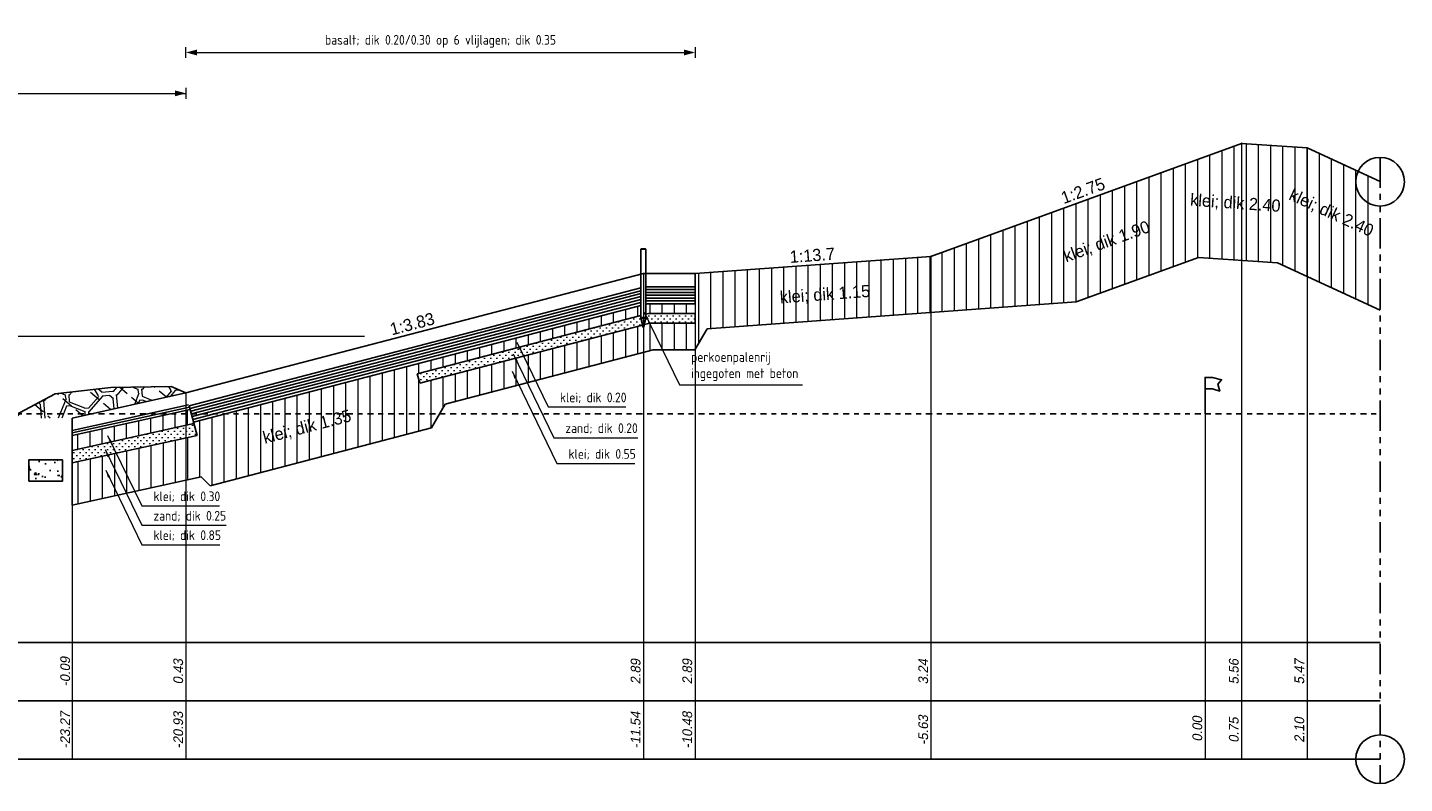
# Model space of a CAD drawing. Header units: metres. Extents: x 132 to 905, y -50 to 63.
# Tile 86 of 86: x 877 to 905, y -21 to -6. Entities that reach past the tile are written whole.
import ezdxf
from ezdxf.enums import TextEntityAlignment as Align

# ---------------------------------------------------------------- set-up
doc = ezdxf.new("R2010")
doc.units = ezdxf.units.M
doc.header["$LTSCALE"] = 0.1
doc.linetypes.add('NAP', pattern=[20, 12.5, -2.5, 2.5, -2.5])
doc.linetypes.add('PHANTOM', pattern=[2.5, 1.25, -0.25, 0.25, -0.25, 0.25, -0.25])
for name, color, linetype, lineweight in [('DP-Afbreek', 2, 'PHANTOM', 25), ('DP-BS-arcering_klei', 253, 'Continuous', 0), ('DP-BS-arcering_kreukelberm', 253, 'Continuous', 0), ('DP-BS-arcering_slakken', 253, 'Continuous', 25), ('DP-BS-arcering_zand', 251, 'Continuous', 0), ('DP-BS-basalt 025', 253, 'basalt25', 13), ('DP-BS-Maatvoering', 2, 'Continuous', 20), ('DP-BS-Matenbalk_verlenglijnen', 253, 'Continuous', 0), ('DP-BS-materiaalomschrijving', 213, 'Continuous', 18), ('DP-BS-profiel', 2, 'Continuous', 25), ('DP-Matenbalk_verlenglijnen_best', 253, 'Continuous', 0), ('DP-NAP-lijn', 6, 'NAP', 25), ('DP-Taludhelling', 1, 'Continuous', 18), ('DP-Waterlijn', 1, 'Continuous', 13), ('DP-Waterlijn_tekst', 7, 'Continuous', 35), ('TL-2.5 mm tekst_schaaldp', 7, 'Continuous', 25), ('TL-5.0mm Tekst', 4, 'Continuous', 50)]:
    doc.layers.add(name, color=color, linetype=linetype, lineweight=lineweight)
for name, color, linetype, plot in [('DP-BS-arcrand', 111, 'Continuous', False), ('DP-NW-arcrand', 142, 'Continuous', False), ('THEORETISCHE_NULLIJN', 255, 'Continuous', False)]:
    doc.layers.add(name, color=color, linetype=linetype, plot=plot)
for name, color, linetype in [('DP-BS-KANT-KREUKELBERM', 255, 'Continuous'), ('DP-BS-KRUINLIJN', 1, 'Continuous'), ('DP-BS-SCHEIDINGSLIJN-TALUDBEKL', 255, 'Continuous'), ('DP-BS-TUSSENBERM', 1, 'Continuous'), ('DP-Matenbalk', 1, 'Continuous'), ('DP-Matenbalk_bestaandehoogten', 6, 'Continuous')]:
    doc.layers.add(name, color=color, linetype=linetype)
doc.styles.add('bestomschr', font='isocp.shx', dxfattribs={"width": 0.96})
doc.styles.add('dp-besthgt', font='StagCAD.ttf', dxfattribs={"oblique": 10, "height": 0.2})
doc.styles.add('Ontwnota-dwp-Bruinissepolder tot Grevelingendam$0$bestomschr', font='isocp.shx', dxfattribs={"width": 0.96})
doc.styles.add('StagCAD', font='StagCAD.ttf')
doc.linetypes.add('basalt25', pattern='A,0,-0.25,[57,BASALT25.shx,S=0.004,R=0,X=0,Y=0],-0.25', length=0.5)
doc.dimstyles.new('bestaand 1_100', dxfattribs={"dimscale": 0.1, "dimtxt": 2, "dimasz": 0.8, "dimexe": 0, "dimexo": 0, "dimgap": 1, "dimtad": 1, "dimrnd": 0.001, "dimzin": 1, "dimdsep": 46, "dimtxsty": 'bestomschr', "dimblk1": 'DIM_PIJL', "dimblk2": 'DIM_PIJL', "dimsah": 1, "dimcen": 0.09, "dimse1": 1, "dimse2": 1, "dimclrd": 212, "dimclre": 1, "dimclrt": 2, "dimazin": 0, "dimtfac": 1, "dimtix": 1, "dimtmove": 0, "dimatfit": 3, "dimldrblk": 'RAD_PIJL', "dimfxl": 1, "dimtvp": 0.83, "dimtolj": 1, "dimtzin": 0, "dimlwd": 9, "dimlwe": 5, "dimarcsym": 0})
doc.dimstyles.new('Ontwnota-dwp-Bruinissepolder tot Grevelingendam$0$best-leader 1_100', dxfattribs={"dimscale": 0.1, "dimtxt": 2, "dimasz": 1.6, "dimexe": 0, "dimexo": 0, "dimgap": 0.8, "dimtad": 1, "dimrnd": 0.001, "dimzin": 1, "dimdsep": 46, "dimtxsty": 'Ontwnota-dwp-Bruinissepolder tot Grevelingendam$0$bestomschr', "dimblk": 'Ontwnota-dwp-Bruinissepolder tot Grevelingendam$0$RAD_PIJL', "dimcen": 0.09, "dimse1": 1, "dimse2": 1, "dimclrd": 212, "dimclre": 1, "dimclrt": 2, "dimazin": 0, "dimtfac": 1, "dimtix": 1, "dimtmove": 0, "dimatfit": 0, "dimfxl": 1, "dimtvp": 0.83, "dimtolj": 1, "dimtzin": 0, "dimlwd": 5, "dimarcsym": 0})
pattern_1 = [(0, (-686.42242, 22.9338), (0.0625, 0.0625), [0, -0.125])]

# ---------------------------------------------------------------- blocks, each defined once
blk = doc.blocks.new('*U13')
at = {"layer": 'DP-Matenbalk'}
for p, q in [((6, -3.5), (37.451, -3.5)), ((6, -4.7), (37.451, -4.7)), ((6, -5.9), (37.451, -5.9))]:
    blk.add_line(p, q, dxfattribs=at)
at = {"layer": 'DP-Matenbalk', "style": 'StagCAD', "width": 0.8}
blk.add_attdef('DPNR', (0, -3.356), '', height=0.25, dxfattribs=at)
at = {"layer": 'TL-2.5 mm tekst_schaaldp', "style": 'StagCAD', "width": 0.96}
blk.add_attdef('SCHAAL', (-0.05, -7.524), '', height=0.25, dxfattribs=at)
at = {"layer": 'TL-5.0mm Tekst', "style": 'StagCAD', "width": 0.96}
blk.add_attdef('OMSCHRIJVING', (-0.05, -6.935), '', height=0.5, dxfattribs=at)
blk = doc.blocks.new('DIM_PIJL')
at = {"color": 1}
blk.add_line((0, 1.41), (0, -1.41), dxfattribs=at)
at = {"color": 1, "linetype": 'ByBlock'}
blk.add_solid([(-2.83, -0.75), (-2.83, 0.75), (0, 0)], dxfattribs=at)
blk = doc.blocks.new('*D278')
at = {"layer": 'Defpoints', "color": 0, "transparency": 16777216}
for p in [(23.377, 15.531), (23.377, 10.985), (12.919, 8.53)]:
    blk.add_point(p, dxfattribs=at)
at = {"layer": 'DP-BS-Maatvoering', "color": 212, "lineweight": 9, "transparency": 16777216}
blk.add_line((12.999, 15.531), (23.297, 15.531), dxfattribs=at)
at = {"layer": 'DP-BS-Maatvoering', "color": 212, "lineweight": 9, "transparency": 16777216, "xscale": 0.08000000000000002, "yscale": 0.08000000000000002, "zscale": 0.08000000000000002, "rotation": 180}
blk.add_blockref('DIM_PIJL', (12.919, 15.531), dxfattribs=at)
at = {"layer": 'DP-BS-Maatvoering', "color": 212, "lineweight": 9, "transparency": 16777216, "xscale": 0.08000000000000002, "yscale": 0.08000000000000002, "zscale": 0.08000000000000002}
blk.add_blockref('DIM_PIJL', (23.377, 15.531), dxfattribs=at)
at = {"layer": 'DP-BS-Maatvoering', "color": 2, "transparency": 16777216, "insert": (18.148, 15.761), "char_height": 0.2, "attachment_point": 5, "style": 'bestomschr'}
blk.add_mtext('\\A1;basalt; dik 0.20/0.30 op 6 vlijlagen; dik 0.35', dxfattribs=at)
blk = doc.blocks.new('RAD_PIJL')
at = {"color": 1, "linetype": 'Continuous'}
blk.add_solid([(-2.83, -0.75), (-2.83, 0.75), (0, 0)], dxfattribs=at)
blk = doc.blocks.new('Ontwnota-dwp-Bruinissepolder tot Grevelingendam$0$RAD_PIJL')
at = {"color": 1, "linetype": 'Continuous'}
blk.add_solid([(-2.83, -0.75), (-2.83, 0.75), (0, 0)], dxfattribs=at)
blk = doc.blocks.new('*U18')
at = {"layer": 'DP-NAP-lijn'}
blk.add_line((0, 0), (373.8, 0), dxfattribs=at)
at = {"layer": 'DP-Waterlijn'}
blk.add_line((0, 16), (165.18, 16), dxfattribs=at)
at = {"layer": 'DP-NAP-lijn', "style": 'StagCAD'}
blk.add_attdef('NAPLIJN', (6.25, 1), '', height=2.5, dxfattribs=at)
at = {"layer": 'DP-Waterlijn_tekst', "style": 'StagCAD'}
blk.add_attdef('WP', text='', height=2.5, dxfattribs=at).set_placement((11.17, 16), align=Align.BOTTOM_CENTER)
blk = doc.blocks.new('131')
at = {"layer": 'THEORETISCHE_NULLIJN'}
blk.add_lwpolyline([(0, 0), (0, 0.5), (0.125, 0.5), (0.28125, 0.46875), (0.21875, 0.40625), (0.25, 0.3125), (0.125, 0.34375), (0, 0.34375)], dxfattribs=at)
blk = doc.blocks.new('BSHO')
at = {"layer": 'DP-Matenbalk_bestaandehoogten', "style": 'dp-besthgt', "oblique": 10}
for tag, p in [('AFSTAND', (0.6, -0.013)), ('HOOGTE', (1.8, -0.013))]:
    blk.add_attdef(tag, text='', height=0.2, dxfattribs=at).set_placement(p, align=Align.BOTTOM_CENTER)
blk = doc.blocks.new('dp800')
at = {"layer": 'DP-BS-arcering_klei'}
h = blk.add_hatch(dxfattribs=at)
h.set_pattern_fill('_USER', color=256, scale=0.25, angle=90, pattern_type=0)
h.set_pattern_definition([(90, (-867.39817, 21.9338), (-0.25, 2e-17), [])])
h.paths.add_polyline_path([(17.961, 7.811), (18.242, 8.298), (22.517, 9.415), (23.376, 9.415), (23.628, 9.85), (31.209, 10.404), (33.72, 11.318), (35.345, 11.205), (37.451, 10.234), (37.451, 12.877), (35.951, 13.568), (34.605, 13.662), (28.224, 11.339), (23.377, 10.985), (23.377, 10.365), (22.395, 10.365), (22.366, 10.358), (22.366, 10.165), (23.377, 10.165), (23.377, 9.965), (22.447, 9.965), (22.336, 9.936), (22.316, 9.835), (22.297, 9.926), (17.721, 8.73), (17.67, 8.924), (22.266, 10.125), (22.266, 10.331), (17.62, 9.118), (13.075, 7.93), (13.146, 7.659), (10.584, 7.092), (10.584, 6.222), (13.233, 6.807), (13.417, 6.624)])
h.paths.add_polyline_path([(14.476, 7.366), (16.447, 7.881), (16.333, 8.316), (14.362, 7.801)], flags=24)
h.paths.add_polyline_path([(33.408, 12.291), (35.516, 12.144), (35.547, 12.593), (33.44, 12.74)], flags=24)
h.paths.add_polyline_path([(30.952, 11.088), (32.866, 11.785), (32.712, 12.208), (30.798, 11.511)], flags=24)
h.paths.add_polyline_path([(25.072, 10.267), (27.054, 10.412), (27.021, 10.86), (25.039, 10.716)], flags=24)
h.paths.add_polyline_path([(35.399, 12.479), (37.317, 11.594), (37.506, 12.003), (35.587, 12.887)], flags=9)
h = blk.add_hatch(dxfattribs=at)
h.set_pattern_fill('_USER', color=256, scale=0.25, angle=90, pattern_type=0)
h.set_pattern_definition([(90, (12.59597, 7.8903), (-0.25, 0), [])])
h.paths.add_polyline_path([(13.083, 7.901), (13.007, 8.191), (10.584, 7.656), (10.584, 7.348)])
at = {"layer": 'DP-BS-arcering_kreukelberm'}
h = blk.add_hatch(dxfattribs=at)
h.set_pattern_fill('NATUURST', color=256, scale=0.15, angle=94.4354, style=0, pattern_type=2)
h.set_pattern_definition([(94.435, (3.2155, 7.6267), (-1.6115, 1.3795), [0.075, -0.075, 0.15, -1.2]), (94.435, (3.1871, 7.0227), (-1.6115, 1.3795), [0.375, -1.125]), (94.435, (3.1181, 6.9421), (-1.6115, 1.3795), [0.375, -1.125]), (94.435, (2.692, 7.5861), (-1.6115, 1.3795), [0.075, -1.425]), (94.435, (2.6005, 6.8267), (-1.6115, 1.3795), [0.225, -1.275]), (94.435, (2.5257, 6.821), (-1.6115, 1.3795), [0.225, -1.275]), (94.435, (2.3813, 7.7124), (-1.6115, 1.3795), [0.45, -1.05]), (94.435, (2.3124, 7.6319), (-1.6115, 1.3795), [0.45, -1.05]), (94.435, (2.1918, 7.2464), (-1.6115, 1.3795), [0.15, -1.35]), (94.435, (2.1112, 7.3154), (-1.6115, 1.3795), [0.075, -1.425]), (94.435, (2.0139, 6.6308), (-1.6115, 1.3795), [0.075, -0.075, 0.075, -1.275]), (184.435, (2.313, 6.654), (-1.3795, -1.6115), [0.225, -1.275]), (184.435, (2.8306, 6.7694), (-1.3795, -1.6115), [0.075, -0.15, 0.075, -0.15, 0.3, -0.75]), (184.435, (1.9217, 6.8493), (-1.3795, -1.6115), [0.075, -1.425]), (184.435, (2.5773, 7.1258), (-1.3795, -1.6115), [0.075, -1.425]), (184.435, (2.1976, 7.1716), (-1.3795, -1.6115), [0.075, -1.425]), (184.435, (3.0085, 7.385), (-1.3795, -1.6115), [0.15, -1.35]), (184.435, (3.0775, 7.4655), (-1.3795, -1.6115), [0.225, -1.275]), (184.435, (2.1744, 7.4707), (-1.3795, -1.6115), [0.15, -0.075, 0.15, -1.125]), (184.435, (2.6173, 7.5803), (-1.3795, -1.6115), [0.3, -1.2]), (184.435, (2.6115, 7.655), (-1.3795, -1.6115), [0.15, -1.35]), (184.435, (3.1233, 7.8452), (-1.3795, -1.6115), [0.3, -1.2]), (184.435, (3.1175, 7.92), (-1.3795, -1.6115), [0.225, -1.275]), (139.435, (3.0891, 7.316), (-1.49551, -0.116), [0.10607, -2.01525]), (139.435, (2.6978, 7.5113), (-1.49551, -0.116), [0.10607, -2.01525]), (139.435, (2.4619, 7.6435), (-1.49551, -0.116), [0.10607, -2.01525]), (139.435, (2.3936, 6.585), (-1.49551, -0.116), [0.10607, -2.01525]), (139.435, (2.0829, 6.7114), (-1.49551, -0.116), [0.10607, -2.01525]), (139.435, (2.8532, 7.4481), (-1.49551, -0.116), [0.21213, -1.90919]), (139.435, (1.8695, 7.5223), (-1.49551, -0.116), [0.21213, -1.90919]), (229.435, (3.296, 7.5577), (0.116, -1.49551), [0.21213, -1.90919]), (229.435, (3.2155, 7.6267), (0.116, -1.49551), [0.21213, -1.90919]), (229.435, (2.8242, 7.822), (0.116, -1.49551), [0.21213, -1.90919]), (229.435, (2.3182, 7.5571), (0.116, -1.49551), [0.21213, -1.90919]), (229.435, (2.3124, 7.6319), (0.116, -1.49551), [0.21213, -1.90919]), (229.435, (2.7842, 7.3676), (0.116, -1.49551), [0.3182, -1.80312]), (229.435, (2.8184, 7.8968), (0.116, -1.49551), [0.3182, -1.80312]), (229.435, (2.859, 7.3734), (0.116, -1.49551), [0.42426, -1.69706]), (229.435, (2.0139, 6.6308), (0.116, -1.49551), [0.42426, -1.69706]), (229.435, (2.0887, 6.6366), (0.116, -1.49551), [0.42426, -1.69706]), (229.435, (2.9054, 6.7752), (0.116, -1.49551), [0.10607, -2.01525]), (229.435, (2.5315, 6.7462), (0.116, -1.49551), [0.10607, -2.01525]), (121.0004, (3.2097, 7.70146), (-0.116, 1.49551), [0.1677, -3.1864]), (121.0004, (2.7842, 7.36756), (-0.116, 1.49551), [0.1677, -3.1864]), (121.0004, (2.8932, 7.9026), (-0.116, 1.49551), [0.33541, -3.0187]), (121.0004, (2.8184, 7.8968), (-0.116, 1.49551), [0.33541, -3.0187]), (157.87, (2.10544, 7.39013), (-1.495508, -0.116), [0.1677, -1.677, 0.3354, -1.174]), (157.87, (2.76165, 6.6888), (-1.495508, -0.116), [0.1677, -3.1864]), (157.87, (3.34245, 6.9595), (-1.49551, -0.116), [0.1677, -3.1864]), (157.87, (2.75585, 6.76356), (-1.495508, -0.116), [0.1677, -3.1864]), (157.87, (2.0249, 7.4591), (-1.495508, -0.116), [0.1677, -3.1864]), (157.87, (2.10544, 7.39013), (-1.495508, -0.116), [0.1677, -3.1864]), (157.87, (2.5025, 7.12003), (-1.495508, -0.116), [0.33541, -3.01869]), (157.87, (2.5083, 7.04526), (-1.495508, -0.116), [0.33541, -3.01869]), (211.0004, (2.5257, 6.8209), (-1.495508, -0.116), [0.1677, -3.1864]), (211.0004, (3.1929, 6.9479), (-1.49551, -0.116), [0.33541, -3.0187]), (211.0004, (3.1181, 6.9421), (-1.49551, -0.116), [0.33541, -3.0187]), (247.87, (2.12284, 7.1658), (0.116, -1.495508), [0.33541, -3.01869]), (247.87, (2.11124, 7.31536), (0.116, -1.495508), [0.50312, -2.85099]), (139.4354, (3.3458, 6.9161), (-0.30483, -0.356097), [0.234375, -0.117188])])
h.paths.add_polyline_path([(12.919, 8.53), (12.614, 8.665), (11.372, 8.644), (10.23, 8.513), (9.295, 8.015), (10.584, 8.014)])
at = {"layer": 'DP-BS-arcering_zand'}
h = blk.add_hatch(dxfattribs=at)
h.set_pattern_fill('CUNETZAND', color=256, scale=0.1, pattern_type=2)
h.set_pattern_definition(pattern_1)
h.paths.add_polyline_path([(22.297, 9.926), (22.258, 10.123), (17.67, 8.924), (17.721, 8.73)])
h = blk.add_hatch(dxfattribs=at)
h.set_pattern_fill('CUNETZAND', color=256, scale=0.1, pattern_type=2)
h.set_pattern_definition(pattern_1)
h.paths.add_polyline_path([(23.377, 9.965), (23.377, 10.165), (22.421, 10.165), (22.366, 10.151), (22.366, 10.085), (22.336, 9.936), (22.447, 9.965)])
h = blk.add_hatch(dxfattribs=at)
h.set_pattern_fill('CUNETZAND', color=256, scale=0.1, pattern_type=2)
h.set_pattern_definition(pattern_1)
h.paths.add_polyline_path([(10.584, 7.348), (10.584, 7.092), (13.146, 7.659), (13.083, 7.901)])
at = {"layer": 'DP-Afbreek', "ltscale": 5}
blk.add_lwpolyline([(37.451, 13.374), (37.451, 0.5)], dxfattribs=at)
at = {"layer": 'DP-BS-basalt 025', "ltscale": 10}
blk.add_lwpolyline([(10.584, 8.014), (12.919, 8.53), (22.316, 10.985), (23.377, 10.985)], dxfattribs=at)
at = {"layer": 'DP-BS-KANT-KREUKELBERM'}
blk.add_point((12.919, 8.53), dxfattribs=at)
at = {"layer": 'DP-BS-KRUINLIJN'}
for p in [(34.605, 13.662), (35.951, 13.568)]:
    blk.add_point(p, dxfattribs=at)
at = {"layer": 'DP-BS-Maatvoering', "color": 212, "lineweight": 9}
blk.add_line((3.984, 14.691), (12.919, 14.691), dxfattribs=at)
at = {"layer": 'DP-BS-Matenbalk_verlenglijnen'}
blk.add_lwpolyline([(33.855, 8.1), (33.855, 1)], dxfattribs=at)
for points in [[(34.605, 13.662, 0), (34.605, 1, 0)], [(34.605, 13.662, 0), (34.605, 1, 0)], [(35.951, 13.568, 0), (35.951, 1, 0)], [(35.951, 13.568, 0), (35.951, 1, 0)], [(28.224, 11.339, 0), (28.224, 1, 0)], [(28.224, 11.339, 0), (28.224, 1, 0)], [(22.316, 10.985, 0), (22.316, 1, 0)], [(22.316, 10.985, 0), (22.316, 1, 0)], [(23.377, 10.985, 0), (23.377, 1, 0)], [(12.919, 8.53, 0), (12.919, 1, 0)], [(12.919, 8.53, 0), (12.919, 1, 0)], [(10.584, 8.014, 0), (10.584, 1, 0)]]:
    blk.add_polyline3d(points, dxfattribs=at)
at = {"layer": 'DP-BS-profiel'}
for p, q in [((28.224, 11.339), (34.605, 13.662)), ((28.224, 11.339), (34.605, 13.662)), ((34.605, 13.662), (35.951, 13.568)), ((34.605, 13.662), (35.951, 13.568)), ((35.951, 13.568), (37.451, 12.877)), ((22.266, 11.485), (22.366, 11.485)), ((23.377, 10.985), (28.224, 11.339)), ((23.377, 10.985), (28.224, 11.339)), ((31.209, 10.404), (33.72, 11.318)), ((33.72, 11.318), (35.345, 11.205)), ((35.345, 11.205), (37.451, 10.234)), ((12.919, 8.53), (22.316, 10.985)), ((12.919, 8.53), (22.316, 10.985)), ((22.316, 10.985), (23.377, 10.985)), ((22.316, 10.985), (23.377, 10.985)), ((23.628, 9.85), (31.209, 10.404)), ((22.316, 9.885), (22.316, 10.045)), ((23.377, 10.165), (23.377, 9.965)), ((23.376, 9.415), (23.628, 9.85)), ((18.242, 8.298), (22.517, 9.415)), ((22.517, 9.415), (23.376, 9.415)), ((17.721, 8.73), (17.67, 8.924)), ((10.584, 8.014), (12.919, 8.53)), ((10.584, 7.758), (12.972, 8.286)), ((12.987, 8.269), (13.146, 7.659)), ((17.961, 7.811), (18.242, 8.298)), ((10.584, 7.656), (13.007, 8.191)), ((10.584, 8.014), (10.584, 6.222)), ((10.584, 7.348), (13.083, 7.901)), ((10.584, 7.092), (13.146, 7.659)), ((10.584, 6.222), (13.233, 6.807)), ((13.417, 6.624), (13.233, 6.807))]:
    blk.add_line(p, q, dxfattribs=at)
at = {"layer": 'DP-BS-profiel', "color": 1}
blk.add_line((10.584, 7.707), (12.994, 8.239), dxfattribs=at)
at = {"layer": 'DP-BS-profiel'}
blk.add_lwpolyline([(22.266, 10.085), (22.266, 11.485), (22.276, 11.495), (22.356, 11.495), (22.366, 11.485), (22.366, 10.085), (22.326, 9.885), (22.306, 9.885)], close=True, dxfattribs=at)
for points in [[(23.377, 10.365), (23.377, 10.985)], [(12.987, 8.269), (22.266, 10.693)], [(22.366, 10.715), (23.377, 10.715)], [(13.075, 7.93), (17.62, 9.118), (22.266, 10.331)], [(22.366, 10.358), (22.395, 10.365), (23.377, 10.365)], [(17.67, 8.924), (22.266, 10.125)], [(17.721, 8.73), (22.297, 9.926)], [(22.336, 9.936), (22.447, 9.965), (23.377, 9.965)], [(22.366, 10.151), (22.421, 10.165), (23.377, 10.165)], [(9.295, 8.015), (10.23, 8.513), (11.372, 8.644), (12.614, 8.665), (12.919, 8.53)], [(13.417, 6.624), (17.961, 7.811)]]:
    blk.add_lwpolyline(points, dxfattribs=at)
at = {"layer": 'DP-BS-profiel', "color": 1}
for points in [[(13.002, 8.212), (17.546, 9.4), (22.266, 10.633)], [(13.016, 8.156), (17.561, 9.343), (22.266, 10.573)], [(13.031, 8.099), (17.576, 9.287), (22.266, 10.512)], [(22.366, 10.657), (23.377, 10.657)], [(22.366, 10.599), (23.377, 10.598)], [(22.366, 10.538), (22.373, 10.54), (23.377, 10.54)], [(22.366, 10.478), (22.38, 10.482), (23.377, 10.482)], [(13.046, 8.043), (17.59, 9.23), (22.266, 10.452)], [(13.06, 7.987), (17.605, 9.174), (22.266, 10.392)], [(22.366, 10.418), (22.388, 10.424), (23.377, 10.423)]]:
    blk.add_lwpolyline(points, dxfattribs=at)
at = {"layer": 'DP-BS-profiel'}
blk.add_ellipse((22.295, 10.045), major_axis=(0, 0.04), ratio=0.525, start_param=4.712389, end_param=7.853982, dxfattribs=at)
at = {"layer": 'DP-BS-profiel', "extrusion": (0, 0, -1)}
blk.add_ellipse((22.337, 10.045), major_axis=(0, 0.04), ratio=0.525, start_param=4.712389, end_param=7.853982, dxfattribs=at)
at = {"layer": 'DP-BS-SCHEIDINGSLIJN-TALUDBEKL'}
blk.add_point((23.377, 10.985), dxfattribs=at)
at = {"layer": 'DP-BS-TUSSENBERM'}
blk.add_point((28.224, 11.339), dxfattribs=at)
at = {"layer": 'DP-NW-arcrand'}
for centre in [(37.451, 12.874), (37.451, 1)]:
    blk.add_circle(centre, 0.5, dxfattribs=at)
at = {"layer": 'DP-BS-Maatvoering', "color": 212, "lineweight": 9, "xscale": 0.0800000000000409, "yscale": 0.0800000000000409, "zscale": 0.0800000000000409}
blk.add_blockref('DIM_PIJL', (12.919, 14.691), dxfattribs=at)
at = {"layer": 'DP-Matenbalk'}
blk.add_blockref('*U13', (0, 6.9), dxfattribs=at)
at = {"layer": 'DP-Matenbalk_verlenglijnen_best', "rotation": 90}
blk.add_blockref('BSHO', (10.584, 1), dxfattribs=at).add_auto_attribs({'AFSTAND': '-23.27', 'HOOGTE': '-0.09'})
at = {"layer": 'DP-NAP-lijn', "ltscale": 4, "xscale": 0.0999999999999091, "yscale": 0.0999999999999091, "zscale": 0.0999999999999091}
blk.add_blockref('*U18', (0.07, 8.1), dxfattribs=at)
at = {"layer": 'THEORETISCHE_NULLIJN', "xscale": 1.199999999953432, "yscale": 1.5, "zscale": 1.199999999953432}
blk.add_blockref('131', (33.855, 8.1), dxfattribs=at)
at = {"layer": 'DP-BS-Maatvoering', "color": 2, "char_height": 0.2, "attachment_point": 7, "style": 'Ontwnota-dwp-Bruinissepolder tot Grevelingendam$0$bestomschr'}
for s, insert in [('\\A1;perkoenpalenrij\\Pingegoten met beton', (23.295, 8.776)), ('\\A1;klei; dik 0.20', (20.602, 8.323)), ('\\A1;zand; dik 0.20', (20.714, 7.691)), ('\\A1;klei; dik 0.55', (20.777, 7.161)), ('\\A1;klei; dik 0.30', (12.251, 6.29)), ('\\A1;zand; dik 0.25', (12.251, 5.89)), ('\\A1;klei; dik 0.85', (12.251, 5.49))]:
    blk.add_mtext(s, dxfattribs=dict(at, insert=insert))
at = {"layer": 'DP-BS-materiaalomschrijving', "style": 'StagCAD'}
for s, rotation, p in [('klei; dik 2.40', 335.2441, (36.369, 12.059)), ('klei; dik 2.40', 356.0106, (34.464, 12.242)), ('klei; dik 1.90', 20.005, (31.9, 11.46)), ('klei; dik 1.15', 4.1754, (26.061, 10.364)), ('klei; dik 1.35', 14.6431, (15.455, 7.647))]:
    blk.add_text(s, height=0.25, rotation=rotation, dxfattribs=at).set_placement(p, align=Align.BOTTOM_CENTER)
at = {"layer": 'DP-Matenbalk_bestaandehoogten', "style": 'dp-besthgt', "oblique": 10}
for s, p in [('0.43', (12.919, 2.8)), ('2.89', (22.316, 2.8)), ('2.89', (23.377, 2.8)), ('3.24', (28.224, 2.8)), ('5.56', (34.605, 2.8)), ('5.47', (35.951, 2.8)), ('-20.93', (12.919, 1.6)), ('-11.54', (22.316, 1.6)), ('-10.48', (23.377, 1.6)), ('-5.63', (28.224, 1.6)), ('0.00', (33.855, 1.623)), ('0.75', (34.605, 1.6)), ('2.10', (35.951, 1.6))]:
    blk.add_text(s, height=0.2, rotation=90, dxfattribs=at).set_placement(p, align=Align.BOTTOM_CENTER)
at = {"layer": 'DP-Taludhelling', "style": 'StagCAD'}
for s, rotation, p in [('1:2.75', 20.005, (31.414, 12.501)), ('1:13.7', 4.1754, (25.8, 11.162)), ('1:3.83', 14.6431, (17.617, 9.758))]:
    blk.add_text(s, height=0.25, rotation=rotation, dxfattribs=at).set_placement(p, align=Align.BOTTOM_CENTER)
at = {"layer": 'DP-BS-Maatvoering'}
dim = blk.add_linear_dim(base=(23.377, 15.531), p1=(12.919, 8.53), p2=(23.377, 10.985), text='basalt; dik 0.20/0.30 op 6 vlijlagen; dik 0.35', dimstyle='bestaand 1_100', dxfattribs=at)
dim.commit()
dim.dimension.update_dxf_attribs({"geometry": '*D278', "text_midpoint": (18.148, 15.761)})
at = {"layer": 'DP-BS-Maatvoering', "annotation_type": 0, "has_hookline": 1, "hookline_direction": 0}
for points, text_width in [([(22.332, 10.19), (23.055, 8.696), (23.215, 8.696)], 2.292), ([(19.717, 9.577), (20.362, 8.243), (20.522, 8.243)], 1.354), ([(19.642, 9.332), (20.474, 7.611), (20.634, 7.611)], 1.488), ([(19.62, 8.977), (20.537, 7.081), (20.697, 7.081)], 1.362), ([(11.309, 7.659), (12.011, 6.21), (12.171, 6.21)], 1.354), ([(11.256, 7.37), (12.011, 5.81), (12.171, 5.81)], 1.496), ([(11.269, 6.943), (12.011, 5.41), (12.171, 5.41)], 1.362)]:
    blk.add_leader(points, dimstyle='Ontwnota-dwp-Bruinissepolder tot Grevelingendam$0$best-leader 1_100', override={"dimgap": 0.8, "dimtad": 1}, dxfattribs=dict(at, text_width=text_width))

msp = doc.modelspace()

# ---------------------------------------------------------------- hatches: boundary and pattern name
at = {"layer": 'DP-BS-arcering_slakken'}
h = msp.add_hatch(dxfattribs=at)
h.set_pattern_fill('AR-CONC', color=256, scale=0.003)
h.set_pattern_definition([(50, (273.9561, -6.8569), (0.546554, -0.04781726), [0.05715, -0.62865]), (355, (273.9561, -6.8569), (-0.10573026, 0.57317054), [0.04572, -0.50292175]), (100.45144, (274.00165, -6.86087), (0.44082374, 0.52535326), [0.04857003, -0.53427073]), (46.1842, (273.9561, -6.7045), (0.8132371, -0.126127), [0.085725, -0.942975]), (96.63556, (274.0239, -6.715), (0.7122124, 0.7422784), [0.0728551, -0.8014068]), (351.18415, (273.9561, -6.7045), (0.7122124, 0.7422784), [0.0685799, -0.7543792]), (21, (274.0323, -6.7426), (0.45484317, -0.3067956), [0.05715, -0.62865]), (326, (274.0323, -6.7426), (0.1854061, 0.5525639), [0.04572, -0.50292]), (71.45144, (274.0702, -6.76815), (0.64024926, 0.2457683), [0.04857003, -0.5342698]), (37.5, (273.9561, -6.85688), (0.00926581, 0.253665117), [0, -0.496824, 0, -0.51054, 0, -0.504825]), (7.5, (273.9561, -6.85688), (0.20045899, 0.30054172), [0, -0.291084, 0, -0.485394, 0, -0.192405]), (327.5, (273.78618, -6.85688), (0.406771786, -0.01718623), [0, -0.1905, 0, -0.59436, 0, -0.78867]), (317.5, (273.70998, -6.8569), (0.44438754, 0.07627947), [0, -0.24765, 0, -0.394716, 0, -0.56007])])
h.paths.add_polyline_path([(877.087, -14.779), (877.087, -15.22), (877.777, -15.22), (877.777, -14.779)])

# ---------------------------------------------------------------- linework, layer by layer
at = {"layer": 'DP-BS-arcrand'}
msp.add_lwpolyline([(877.087, -15.22), (877.777, -15.22), (877.777, -14.779), (877.087, -14.779)], close=True, dxfattribs=at)

# ---------------------------------------------------------------- block references
msp.add_blockref('dp800', (867.398, -21.934))

doc.saveas('drawing.dxf')
